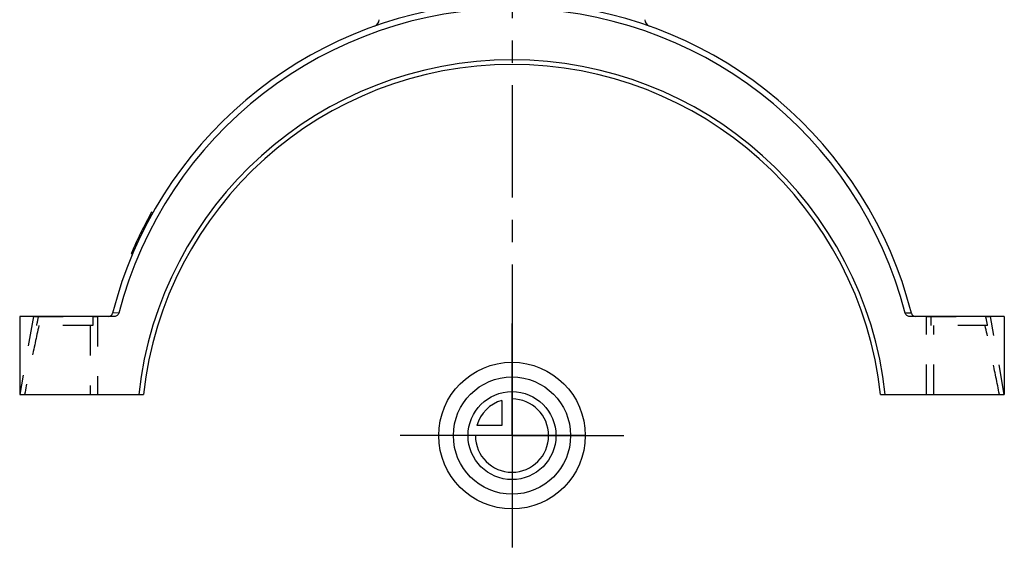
# Model space of a CAD drawing. Header units: millimetres. Extents: x 392 to 608, y 349 to 646.
# Tile 1 of 5: x 392 to 608, y 349 to 465. Entities that reach past the tile are written whole.
import ezdxf

# ---------------------------------------------------------------- set-up
doc = ezdxf.new("R2010")
doc.units = ezdxf.units.MM
doc.header["$LTSCALE"] = 65.185185
doc.linetypes.add('CENTER', pattern=[0.6, 0.375, -0.075, 0.075, -0.075])
doc.linetypes.add('HIDDEN', pattern=[0.2, 0.1, -0.1])
doc.layers.get('0').update_dxf_attribs({"linetype": 'CONTINUOUS'})
for name, color, linetype in [('ACHSEN_S', 7, 'CONTINUOUS'), ('FLAECHEN', 7, 'CONTINUOUS'), ('KONST.EL_MIT_GEO', 7, 'CONTINUOUS'), ('KURVEN', 7, 'CONTINUOUS')]:
    doc.layers.add(name, color=color, linetype=linetype)

msp = doc.modelspace()

# ---------------------------------------------------------------- linework, layer by layer
at = {"color": 7, "linetype": 'Continuous'}
for p, q in [((413.18, 400.5), (392.5, 400.5)), ((414.15, 401.25), (412.79, 401.26)), ((587.21, 401.25), (585.85, 401.25)), ((607.5, 400.5), (586.82, 400.5))]:
    msp.add_line(p, q, dxfattribs=at)
for centre, radius, start, end in [((500, 379), 88.69, 14.5296, 165.4691), ((411.83, 401.5), 1, 269.9994, 345.6838), ((588.17, 401.5), 1, 194.3149, 269.9994)]:
    msp.add_arc(centre, radius, start, end, dxfattribs=at)
for points, knots in [([(414.15, 401.25), (414.09, 401.04), (413.84, 400.65), (413.39, 400.5), (413.18, 400.5)], [0, 0, 0, 0, 0.499941, 1, 1, 1, 1]), ([(586.82, 400.5), (586.61, 400.5), (586.16, 400.65), (585.91, 401.04), (585.85, 401.25)], [0, 0, 0, 0, 0.500059, 1, 1, 1, 1])]:
    msp.add_open_spline(points, degree=3, knots=knots, dxfattribs=at)
at = {"layer": 'ACHSEN_S', "color": 2, "linetype": 'CENTER'}
msp.add_line((500, 646.5), (500, 353.5), dxfattribs=at)
at = {"layer": 'FLAECHEN', "color": 7, "linetype": 'Continuous'}
for p, q in [((392.5, 400.5), (392.5, 383.5)), ((607.5, 400.5), (607.5, 383.5))]:
    msp.add_line(p, q, dxfattribs=at)
at = {"layer": 'FLAECHEN', "color": 8, "linetype": 'HIDDEN'}
for p, q in [((409.5, 400.5), (409.5, 383.5)), ((590.5, 383.5), (590.5, 400.5))]:
    msp.add_line(p, q, dxfattribs=at)
at = {"layer": 'FLAECHEN', "color": 2, "linetype": 'CENTER'}
for q in [(500, 399.75), (474.75, 374.5), (525.25, 374.5), (500, 349.25)]:
    msp.add_line((500, 374.5), q, dxfattribs=at)
at = {"layer": 'KONST.EL_MIT_GEO', "color": 8, "linetype": 'HIDDEN'}
for p, q in [((420.79, 421.73), (420.53, 421.88)), ((420.79, 421.72), (420.53, 421.87)), ((420.8, 421.74), (420.54, 421.89)), ((420.92, 421.98), (420.66, 422.12)), ((421.01, 422.14), (420.75, 422.29)), ((421.23, 422.54), (420.97, 422.69)), ((421.24, 422.56), (420.98, 422.71)), ((421.3, 422.67), (421.04, 422.82)), ((419.63, 419.51), (419.36, 419.64)), ((419.75, 419.74), (419.48, 419.88)), ((419.74, 419.72), (419.48, 419.87)), ((419.74, 419.71), (419.48, 419.86)), ((420.48, 421.14), (420.22, 421.29)), ((418.7, 417.6), (418.44, 417.75)), ((418.74, 417.69), (418.48, 417.84)), ((418.74, 417.68), (418.48, 417.83)), ((418.77, 417.75), (418.51, 417.9)), ((418.94, 418.11), (418.68, 418.26)), ((419.19, 418.62), (418.93, 418.77)), ((419.28, 418.8), (419.01, 418.93)), ((419.32, 418.88), (419.06, 419.03)), ((417.59, 415.18), (417.33, 415.33)), ((417.75, 415.53), (417.49, 415.68)), ((417.82, 415.7), (417.56, 415.85)), ((417.85, 415.76), (417.57, 415.88)), ((417.99, 416.08), (417.73, 416.23)), ((418.06, 416.22), (417.8, 416.37)), ((418.07, 416.25), (417.81, 416.4)), ((418.19, 416.52), (417.93, 416.67)), ((418.23, 416.6), (417.97, 416.75)), ((417.14, 414.14), (416.88, 414.29)), ((417.35, 414.63), (417.09, 414.78)), ((417.37, 414.66), (417.11, 414.81)), ((417.41, 414.76), (417.15, 414.91)), ((395.5, 400.5), (392.5, 383.5)), ((395.5, 400.5), (409.5, 400.5)), ((408.44, 400.5), (408.44, 398.5)), ((590.5, 400.5), (604.5, 400.5)), ((591.56, 398.5), (591.56, 400.5)), ((607.5, 383.5), (604.5, 400.5)), ((408.44, 398.5), (396.15, 398.5)), ((407.86, 398.5), (407.86, 383.5)), ((603.85, 398.5), (591.56, 398.5)), ((592.14, 383.5), (592.14, 398.5))]:
    msp.add_line(p, q, dxfattribs=at)
at = {"layer": 'KONST.EL_MIT_GEO', "color": 7, "linetype": 'Continuous'}
for p, q in [((421.05, 422.21), (420.79, 422.35)), ((421.56, 423.13), (421.3, 423.28)), ((421.56, 423.13), (421.3, 423.28)), ((416.87, 414.25), (417.14, 414.14)), ((417.25, 414.39), (416.97, 414.5)), ((392.5, 383.5), (419.5, 383.5)), ((580.5, 383.5), (607.5, 383.5))]:
    msp.add_line(p, q, dxfattribs=at)
for centre, radius, start, end in [((500, 379), 90, 94.7201, 165.6838), ((500, 379), 90, 14.3149, 85.2799), ((469.5, 465.27), 1.5, 289.4712, 359.9999), ((530.5, 465.27), 1.5, 180.0001, 250.5289), ((500, 374.5), 82, 6.3012, 173.6975), ((500, 374.5), 81, 6.3794, 173.6194), ((500, 379), 90.3, 150.6366, 157.0204)]:
    msp.add_arc(centre, radius, start, end, dxfattribs=at)
at = {"layer": 'KONST.EL_MIT_GEO', "color": 8, "linetype": 'HIDDEN'}
for centre, radius, start, end in [((964.36, 282.59), 579.91, 168.26838, 168.47012), ((35.7, 282.6), 579.86, 11.53008, 11.73161)]:
    msp.add_arc(centre, radius, start, end, dxfattribs=at)
for points, knots in [([(396.69, 398.5), (396.13, 396.01), (395.07, 391.01), (394.07, 386.01), (393.57, 383.5)], [0, 0, 0, 0, 0.499999, 1, 1, 1, 1]), ([(606.43, 383.5), (605.93, 386.01), (604.93, 391.01), (603.87, 396.01), (603.31, 398.5)], [0, 0, 0, 0, 0.500001, 1, 1, 1, 1])]:
    msp.add_open_spline(points, degree=3, knots=knots, dxfattribs=at)
at = {"layer": 'KURVEN', "color": 40, "linetype": 'Continuous'}
for p, q in [((500, 390.5), (500, 358.5)), ((497.8, 382.19), (497.8, 376.7)), ((497.8, 376.7), (492.31, 376.7)), ((516, 374.5), (484, 374.5))]:
    msp.add_line(p, q, dxfattribs=at)
for radius in [16, 12.8, 9.6]:
    msp.add_circle((500, 374.5), radius, dxfattribs=at)
for start, end in [(180, 90), (105.962, 164.038)]:
    msp.add_arc((500, 374.5), 8, start, end, dxfattribs=at)

doc.saveas('drawing.dxf')
